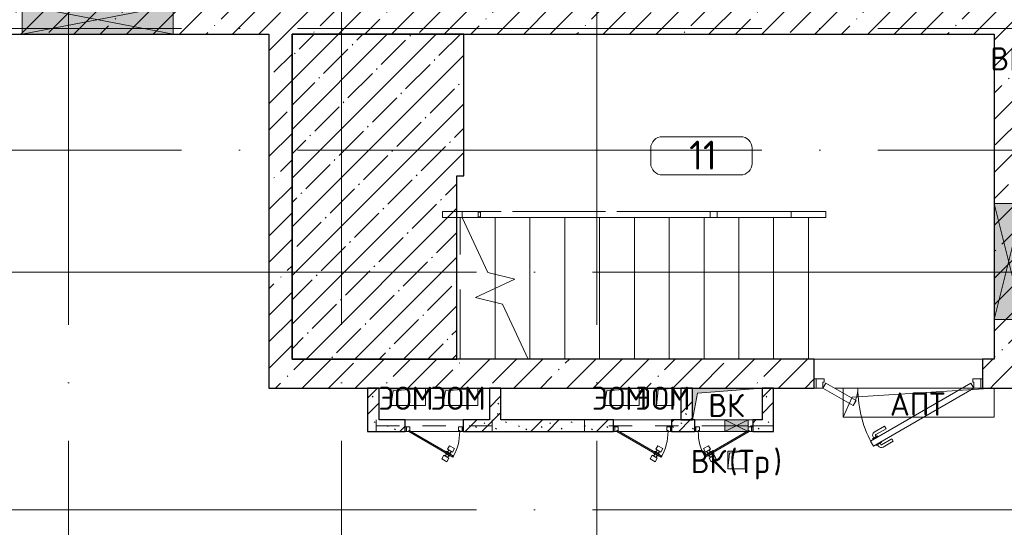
# Model space of a CAD drawing. Header units: millimetres. Extents: x -30540 to 175469, y -11730 to 122288.
# Tile 99 of 119: x 96233 to 104718, y 81500 to 85875. Entities that reach past the tile are written whole.
import ezdxf

# ---------------------------------------------------------------- set-up
doc = ezdxf.new("R2010")
doc.units = ezdxf.units.MM
for name, pattern in [('3_ Штрих_ 1 х 1 мм', [400, 200, -200]), ('ADSK_Линия сетки', [5000, 4000, -500, 0, -500]), ('ADSK_Сверху_3_', [900, 600, -300]), ('ADSK_Сверху_5_', [900, 600, -300]), ('Штриховая', [1000, 600, -400])]:
    doc.linetypes.add(name, pattern=pattern)
for name, color, linetype, lineweight in [('_Сверху_ - Линия разреза ограждения', 7, 'ADSK_Сверху_5_', 18), ('_Сверху_ - Перила', 7, 'ADSK_Сверху_5_', 18), ('A-____-NOTE-TEXT', 7, 'Continuous', 18), ('A-AREA-____-IDEN', 7, 'Continuous', 9), ('A-DOOR-____-MCUT', 7, 'Continuous', 9), ('A-DOOR-____-OTLN', 7, 'Continuous', 18), ('A-DOOR-FRAM-MCUT', 7, 'Continuous', 9), ('A-FLOR-____-MCUT', 7, 'Continuous', 40), ('A-FLOR-____-OTLN', 7, 'Continuous', 18), ('A-FLOR-____-PATT', 7, 'Continuous', 18), ('A-GENM-____-OTLN', 7, 'Continuous', 18), ('A-GLAZ-____-MCUT', 7, 'Continuous', 9), ('A-GLAZ-____-OTLN', 7, 'Continuous', 18), ('A-WALL-____-MCUT', 7, 'Continuous', 40), ('A-WALL-____-PATT', 7, 'Continuous', 40), ('I-WALL-____-MCUT', 7, 'Continuous', 40), ('I-WALL-____-OTLN', 7, 'Continuous', 18), ('M-EQPM-____-OTLN', 7, 'Continuous', 18), ('S-BEAM-____-OTLN', 7, 'Continuous', 18), ('S-GRID-____-OTLN', 7, 'Continuous', 9), ('S-STRS-____-MBND', 7, 'ADSK_Сверху_5_', 18), ('S-STRS-____-OTLN', 7, 'Continuous', 18), ('Ограждение', 7, 'Continuous', 18), ('Опоры', 7, 'Continuous', 18), ('Перила', 7, 'Continuous', 18), ('Поручни', 7, 'Continuous', 18)]:
    doc.layers.add(name, color=color, linetype=linetype, lineweight=lineweight)
doc.styles.add('GOST Common', font='GOST_Common.ttf', dxfattribs={"height": 200})
doc.styles.add('GOST Common_3', font='GOST_Common.ttf', dxfattribs={"height": 250})
pattern_1 = [(45, (0, 0), (-228.0985, 228.0985), []), (45, (228.1, 0), (-228.0985, 228.0985), [403.225, -80.645, 6.706, -73.939])]
pattern_2 = [(135, (300.56, 377.28), (-565.6854, 6e-14), [10, -790]), (135, (349.8, 474.73), (-565.6854, 6e-14), [10, -790]), (135, (423.93, 473.06), (-565.6854, 6e-14), [10, -790]), (135, (229.92, 447.9), (-565.6854, 6e-14), [10, -790]), (135, (155.08, 447.9), (-565.6854, 6e-14), [10, -790]), (135, (114.9, 369.03), (-565.6854, 6e-14), [10, -790]), (135, (132.43, 285.8), (-565.6854, 6e-14), [10, -790]), (135, (214.66, 322), (-565.6854, 6e-14), [10, -790]), (135, (198.16, 261.88), (-565.6854, 6e-14), [10, -790]), (135, (45.2, 272.9), (-565.6854, 6e-14), [10, -790]), (135, (42.32, 336.16), (-565.6854, 6e-14), [10, -790]), (135, (92.26, 192.24), (-565.6854, 6e-14), [10, -790]), (135, (7.07, 149.2), (-565.6854, 6e-14), [10, -790]), (135, (80.6, 95.1), (-565.6854, 6e-14), [10, -790]), (135, (79.53, 36.94), (-565.6854, 6e-14), [10, -790]), (135, (153.87, 74.56), (-565.6854, 6e-14), [10, -790]), (135, (228.35, 124.8), (-565.6854, 6e-14), [10, -790]), (135, (279.75, 180.4), (-565.6854, 6e-14), [10, -790]), (135, (282.9, 31.63), (-565.6854, 6e-14), [10, -790]), (135, (377.38, 53.45), (-565.6854, 6e-14), [10, -790]), (135, (352.28, 102.7), (-565.6854, 6e-14), [10, -790]), (135, (354.05, 0), (-565.6854, 6e-14), [10, -790]), (135, (553.23, 16.45), (-565.6854, 6e-14), [10, -790]), (135, (542.38, 63.45), (-565.6854, 6e-14), [10, -790]), (135, (536.58, 239.3), (-565.6854, 6e-14), [10, -790]), (135, (475.85, 203.9), (-565.6854, 6e-14), [10, -790]), (135, (475.85, 316.54), (-565.6854, 6e-14), [10, -790]), (135, (520.8, 408.7), (-565.6854, 6e-14), [10, -790]), (135, (551.1, 470.8), (-565.6854, 6e-14), [10, -790]), (135, (235.25, 537.93), (-565.6854, 6e-14), [10, -790]), (135, (407.25, 547.65), (-565.6854, 6e-14), [10, -790]), (135, (94.5, 558.6), (-565.6854, 6e-14), [10, -790]), (135, (46.4, 532.3), (-565.6854, 6e-14), [10, -790]), (135, (85.56, 465.04), (-565.6854, 6e-14), [10, -790]), (135, (355.53, 181.14), (-565.6854, 6e-14), [10, -790]), (135, (362.23, 243.6), (-565.6854, 6e-14), [10, -790]), (135, (413.45, 344.1), (-565.6854, 6e-14), [10, -790]), (135, (286.3, 273.25), (-565.6854, 6e-14), [10, -790]), (135, (423.02, 263.72), (-565.6854, 6e-14), [10, -790]), (135, (162.94, 190.2), (-565.6854, 6e-14), [10, -790]), (135, (470.25, 120.93), (-565.6854, 6e-14), [10, -790]), (135, (484.48, 9.78), (-565.6854, 6e-14), [10, -790]), (45, (0, 212.13), (-565.6854, 0), []), (45, (212.13, 0), (-565.6854, 0), []), (45, (353.55, 0), (-565.6854, 0), []), (45, (0, 353.55), (-565.6854, 0), [])]

# ---------------------------------------------------------------- blocks, each defined once
blk = doc.blocks.new('АР_Дверь двупольная - 1450х2100h_1000_300__ЛК_EIS60-4318561-01 ЭО')
at = {"layer": 'A-DOOR-____-MCUT', "color": 254, "lineweight": 15, "true_color": 0xcccccc}
for p, q in [((-650, 125), (216, 625)), ((216, 625), (241, 581.7)), ((241, 581.7), (-625, 81.7)), ((390.2, 275), (365.2, 231.7)), ((650, 125), (390.2, 275)), ((365.2, 231.7), (625, 81.7)), ((-625, 81.7), (-650, 125)), ((625, 81.7), (650, 125))]:
    blk.add_line(p, q, dxfattribs=at)
at = {"layer": 'A-DOOR-____-OTLN', "color": 254, "lineweight": 5, "true_color": 0xcccccc}
for p, q in [((43.8, 583.3), (132.6, 634.6)), ((56.3, 561.7), (145.1, 612.9)), ((190.4, 619.4), (147.1, 594.4)), ((147.1, 594.4), (151.1, 587.5)), ((157.9, 600.7), (151.9, 611.1)), ((179.5, 613.2), (173.5, 623.6)), ((194.4, 612.5), (190.4, 619.4)), ((56.3, 561.7), (43.8, 583.3)), ((106.3, 475), (195.1, 526.3)), ((180.1, 537.3), (176.1, 544.2)), ((223.4, 562.3), (180.1, 537.3)), ((190.9, 543.5), (196.9, 533.1)), ((212.5, 556), (218.6, 545.6)), ((219.4, 569.2), (223.4, 562.3)), ((106.3, 475), (118.8, 453.4)), ((118.8, 453.4), (207.6, 504.7))]:
    blk.add_line(p, q, dxfattribs=at)
for centre, radius, start, end in [((147.6, 608.6), 30, 30, 120), ((147.6, 608.6), 4.99, 30, 120), ((192.6, 530.6), 4.99, 300, 30), ((192.6, 530.6), 30, 300, 30)]:
    blk.add_arc(centre, radius, start, end, dxfattribs=at)
at = {"layer": 'A-DOOR-____-OTLN', "color": 254, "lineweight": 13, "true_color": 0xcccccc}
for centre, radius, start, end in [((-650, 125), 1000, 0, 30), ((650, 125), 300, 150, 180)]:
    blk.add_arc(centre, radius, start, end, dxfattribs=at)
at = {"layer": 'A-DOOR-FRAM-MCUT', "color": 254, "lineweight": 15, "true_color": 0xcccccc}
for p, q in [((-710, 125), (-725, 125)), ((-710, 125), (-650, 125)), ((-710, 45), (-710, 125)), ((-650, 125), (-650, 75)), ((710, 125), (650, 125)), ((650, 125), (650, 75)), ((710, 45), (710, 125)), ((710, 125), (725, 125)), ((-710, 45), (-725, 45)), ((-640, 45), (-710, 45)), ((-650, 75), (-640, 75)), ((-640, 75), (-640, 45)), ((650, 75), (640, 75)), ((640, 75), (640, 45)), ((640, 45), (710, 45)), ((710, 45), (725, 45))]:
    blk.add_line(p, q, dxfattribs=at)
blk = doc.blocks.new('АР_Отверстие прямоугольное - ОВВ-4520822-01 ЭО')
at = {"layer": 'A-GLAZ-____-OTLN', "lineweight": 13, "true_color": 0xf9f9f9}
blk.add_hatch(color=7, dxfattribs=at).paths.add_polyline_path([(-525, 125), (-525, -125), (775, -125), (775, 125)])
at = {"layer": 'A-GLAZ-____-MCUT', "color": 254, "lineweight": 15, "true_color": 0xcccccc}
for p, q in [((-525, 125), (-525, -125)), ((775, 125), (775, -125))]:
    blk.add_line(p, q, dxfattribs=at)
at = {"layer": 'A-GLAZ-____-OTLN', "color": 254, "lineweight": 5, "true_color": 0xcccccc}
for p, q in [((775, 125), (-525, -125)), ((-525, 125), (775, -125))]:
    blk.add_line(p, q, dxfattribs=at)
at = {"layer": 'A-GLAZ-____-OTLN', "color": 254, "lineweight": 13, "true_color": 0xcccccc}
for p, q in [((775, 125), (-525, 125)), ((-525, 125), (-525, -125)), ((775, -125), (775, 125)), ((-525, -125), (775, -125))]:
    blk.add_line(p, q, dxfattribs=at)
blk = doc.blocks.new('АР_Отверстие прямоугольное - ВК_К-4526024-01 ЭО')
at = {"layer": 'A-GLAZ-____-OTLN', "lineweight": 13, "true_color": 0xf9f9f9}
blk.add_hatch(color=7, dxfattribs=at).paths.add_polyline_path([(25, 50), (25, -50), (225, -50), (225, 50)])
at = {"layer": 'A-GLAZ-____-MCUT', "color": 254, "lineweight": 15, "true_color": 0xcccccc}
for p, q in [((25, 50), (25, -50)), ((225, 50), (225, -50))]:
    blk.add_line(p, q, dxfattribs=at)
at = {"layer": 'A-GLAZ-____-OTLN', "color": 254, "lineweight": 5, "true_color": 0xcccccc}
for p, q in [((225, 50), (25, -50)), ((25, 50), (225, -50))]:
    blk.add_line(p, q, dxfattribs=at)
at = {"layer": 'A-GLAZ-____-OTLN', "color": 254, "lineweight": 13, "true_color": 0xcccccc}
for p, q in [((225, 50), (25, 50)), ((25, 50), (25, -50)), ((225, -50), (225, 50)), ((25, -50), (225, -50))]:
    blk.add_line(p, q, dxfattribs=at)
blk = doc.blocks.new('АР_Дверь однопольная - 500х1300h_400__ВК_СС-4500923-01 ЭО')
at = {"layer": 'A-DOOR-____-MCUT', "color": 254, "lineweight": 15, "true_color": 0xcccccc}
for p, q in [((161.1, 270), (-220, 50)), ((-200, 50), (166.1, 261.3)), ((166.1, 261.3), (161.1, 270)), ((-220, 50), (-215, 41.3)), ((-215, 41.3), (-210, 44.2)), ((-210, 44.2), (-200, 50))]:
    blk.add_line(p, q, dxfattribs=at)
at = {"layer": 'A-DOOR-____-OTLN', "color": 254, "lineweight": 5, "true_color": 0xcccccc}
for p, q in [((109.4, 309.5), (66.1, 284.5)), ((66.1, 284.5), (83.6, 254.2)), ((83.6, 254.2), (126.9, 279.2)), ((136.9, 261.8), (93.6, 236.8)), ((104.9, 243.3), (94.9, 260.7)), ((126.9, 279.2), (109.4, 309.5)), ((125.6, 255.3), (115.6, 272.6)), ((139.4, 257.5), (136.9, 261.8)), ((93.6, 236.8), (96.1, 232.5)), ((103.6, 219.5), (101.1, 223.8)), ((146.9, 244.5), (103.6, 219.5)), ((156.9, 227.2), (113.6, 202.2)), ((113.6, 202.2), (131.1, 171.9)), ((114.9, 226), (124.9, 208.7)), ((131.1, 171.9), (174.4, 196.9)), ((135.6, 238), (145.6, 220.7)), ((144.4, 248.8), (146.9, 244.5)), ((174.4, 196.9), (156.9, 227.2))]:
    blk.add_line(p, q, dxfattribs=at)
at = {"layer": 'A-DOOR-____-OTLN', "color": 254, "lineweight": 13, "true_color": 0xcccccc}
blk.add_arc((-220, 50), 440, 360, 30, dxfattribs=at)
at = {"layer": 'A-DOOR-FRAM-MCUT', "color": 254, "lineweight": 15, "true_color": 0xcccccc}
for p, q in [((-240, 50), (-250, 50)), ((-240, 10), (-250, 10)), ((-220, 50), (-240, 50)), ((-240, 50), (-240, 10)), ((-240, 10), (-210, 10)), ((-220, 40), (-220, 50)), ((-210, 40), (-220, 40)), ((-210, 10), (-210, 40)), ((220, 40), (210, 40)), ((210, 40), (210, 10)), ((210, 10), (240, 10)), ((240, 50), (220, 50)), ((220, 50), (220, 40)), ((240, 10), (240, 50)), ((240, 50), (250, 50)), ((240, 10), (250, 10))]:
    blk.add_line(p, q, dxfattribs=at)
blk = doc.blocks.new('АР_Отверстие прямоугольное - ОВВ-4527978-01 ЭО')
at = {"layer": 'A-GLAZ-____-OTLN', "lineweight": 13, "true_color": 0xf9f9f9}
blk.add_hatch(color=7, dxfattribs=at).paths.add_polyline_path([(-375, -125), (625, -125), (625, 125), (-375, 125)])
at = {"layer": 'A-GLAZ-____-MCUT', "color": 254, "lineweight": 15, "true_color": 0xcccccc}
for p, q in [((-375, 125), (-375, -125)), ((625, 125), (625, -125))]:
    blk.add_line(p, q, dxfattribs=at)
at = {"layer": 'A-GLAZ-____-OTLN', "color": 254, "lineweight": 5, "true_color": 0xcccccc}
for p, q in [((625, 125), (-375, -125)), ((-375, 125), (625, -125))]:
    blk.add_line(p, q, dxfattribs=at)
at = {"layer": 'A-GLAZ-____-OTLN', "color": 254, "lineweight": 13, "true_color": 0xcccccc}
for p, q in [((625, 125), (-375, 125)), ((-375, 125), (-375, -125)), ((625, -125), (625, 125)), ((-375, -125), (625, -125))]:
    blk.add_line(p, q, dxfattribs=at)
blk = doc.blocks.new('Ограждение - Ограждение-3997223-01 ЭО')
at = {"layer": '_Сверху_ - Линия разреза ограждения', "color": 254, "linetype": 'ADSK_Сверху_3_', "lineweight": 13, "true_color": 0xcccccc}
for p in [(36847.3, 29070.4), (37545, 29070.4)]:
    blk.add_line(p, (34847.5, 29070.4), dxfattribs=at)
at = {"layer": 'Поручни', "color": 254, "lineweight": 13, "true_color": 0xcccccc}
for p, q in [((34847.5, 29020.4), (34847.5, 29070.4)), ((36847.3, 29020.4), (34847.5, 29020.4)), ((37545, 29020.4), (34847.5, 29020.4)), ((37545, 29070.4), (37545, 29020.4))]:
    blk.add_line(p, q, dxfattribs=at)
blk = doc.blocks.new('Тип перил - Перила_Внутренний_-4052597-01 ЭО')
at = {"layer": 'Перила', "color": 254, "lineweight": 13, "true_color": 0xcccccc}
for p, q in [((36909.5, 29070.4), (36847.3, 29070.4)), ((36847.3, 29070.4), (36847.3, 29020.4)), ((36847.3, 29020.4), (36909.5, 29020.4)), ((36909.5, 29020.4), (36909.5, 29070.4)), ((36909.5, 29070.4), (37545, 29070.4)), ((37545, 29020.4), (36909.5, 29020.4)), ((37545, 29070.4), (37545, 29020.4))]:
    blk.add_line(p, q, dxfattribs=at)
blk = doc.blocks.new('Тип перил - Перила_Внутренний_-V89-01 ЭО')
at = {"layer": '_Сверху_ - Перила', "color": 254, "linetype": 'ADSK_Сверху_3_', "lineweight": 13, "true_color": 0xcccccc}
for p, q in [((34847.5, 29020.4), (34847.5, 29070.4)), ((37545, 29070.4), (34847.5, 29070.4)), ((37545, 29020.4), (34847.5, 29020.4)), ((37545, 29020.4), (37545, 29070.4))]:
    blk.add_line(p, q, dxfattribs=at)
blk = doc.blocks.new('PRJ_Опора_Прямоугольная_КТорцу_1эт - PRJ_Опора_Прямоугольная_КТорцу_1эт-V90-01 ЭО')
at = {"layer": 'Опоры', "color": 254, "lineweight": 13, "true_color": 0xcccccc}
for p, q in [((0, 20), (-20, 20)), ((-20, 20), (-20, -20)), ((-20, -20), (0, -20))]:
    blk.add_line(p, q, dxfattribs=at)
blk = doc.blocks.new('Ограждение - Ограждение-4052674-01 ЭО')
at = {"layer": '_Сверху_ - Линия разреза ограждения', "color": 254, "linetype": 'ADSK_Сверху_3_', "lineweight": 13, "true_color": 0xcccccc}
for p, q in [((34542.5, 29020.4), (34542.5, 29070.4)), ((34710.6, 29070.4), (34542.5, 29070.4)), ((34542.5, 29020.4), (34542.5, 29070.4)), ((34710.6, 29070.4), (34542.5, 29070.4)), ((34710.6, 29020.4), (34542.5, 29020.4)), ((34710.6, 29020.4), (34542.5, 29020.4))]:
    blk.add_line(p, q, dxfattribs=at)
at = {"layer": 'Поручни', "color": 254, "lineweight": 13, "true_color": 0xcccccc}
for p, q in [((34710.6, 29070.4), (34710.6, 29020.4)), ((34710.6, 29070.4), (34710.6, 29020.4)), ((34847.5, 29070.4), (34710.6, 29070.4)), ((34847.5, 29020.4), (34710.6, 29020.4)), ((34847.5, 29070.4), (34847.5, 29020.4))]:
    blk.add_line(p, q, dxfattribs=at)
blk = doc.blocks.new('Ограждение - Ограждение-4052812-01 ЭО')
at = {"layer": 'Поручни', "color": 254, "lineweight": 13, "true_color": 0xcccccc}
for p, q in [((37545, 29020.4), (37545, 29070.4)), ((37845, 29070.4), (37545, 29070.4)), ((37845, 29020.4), (37545, 29020.4)), ((37845, 29070.4), (37845, 29020.4))]:
    blk.add_line(p, q, dxfattribs=at)
blk = doc.blocks.new('АР_Дверь однопольная - 500х1300h_400__ЭОМ_СС_EI60-V91-01 ЭО')
at = {"layer": 'A-DOOR-____-MCUT', "color": 254, "lineweight": 15, "true_color": 0xcccccc}
for p, q in [((-161.1, 270), (-166.1, 261.3)), ((-166.1, 261.3), (215, 41.3)), ((220, 50), (-161.1, 270)), ((215, 41.3), (220, 50))]:
    blk.add_line(p, q, dxfattribs=at)
at = {"layer": 'A-DOOR-____-OTLN', "color": 254, "lineweight": 5, "true_color": 0xcccccc}
for p, q in [((-139.4, 257.5), (-136.9, 261.8)), ((-136.9, 261.8), (-93.6, 236.8)), ((-126.9, 279.2), (-109.4, 309.5)), ((-83.6, 254.2), (-126.9, 279.2)), ((-125.6, 255.3), (-115.6, 272.6)), ((-109.4, 309.5), (-66.1, 284.5)), ((-104.9, 243.3), (-94.9, 260.7)), ((-66.1, 284.5), (-83.6, 254.2)), ((-174.4, 196.9), (-156.9, 227.2)), ((-131.1, 171.9), (-174.4, 196.9)), ((-156.9, 227.2), (-113.6, 202.2)), ((-144.4, 248.8), (-146.9, 244.5)), ((-146.9, 244.5), (-103.6, 219.5)), ((-135.6, 238), (-145.6, 220.7)), ((-113.6, 202.2), (-131.1, 171.9)), ((-114.9, 226), (-124.9, 208.7)), ((-103.6, 219.5), (-101.1, 223.8)), ((-93.6, 236.8), (-96.1, 232.5))]:
    blk.add_line(p, q, dxfattribs=at)
at = {"layer": 'A-DOOR-____-OTLN', "color": 254, "lineweight": 13, "true_color": 0xcccccc}
blk.add_arc((220, 50), 440, 150, 180, dxfattribs=at)
at = {"layer": 'A-DOOR-FRAM-MCUT', "color": 254, "lineweight": 15, "true_color": 0xcccccc}
for p, q in [((-240, 50), (-250, 50)), ((-240, 10), (-250, 10)), ((-220, 50), (-240, 50)), ((-240, 50), (-240, 10)), ((-240, 10), (-210, 10)), ((-220, 40), (-220, 50)), ((-210, 40), (-220, 40)), ((-210, 10), (-210, 40)), ((220, 40), (210, 40)), ((210, 40), (210, 10)), ((210, 10), (240, 10)), ((240, 50), (220, 50)), ((220, 50), (220, 40)), ((240, 10), (240, 50)), ((240, 50), (250, 50)), ((240, 10), (250, 10))]:
    blk.add_line(p, q, dxfattribs=at)
blk = doc.blocks.new('АР_Дверь однопольная - 500х1300h_400__ВК_СС-4505114-01 ЭО')
at = {"layer": 'A-DOOR-____-MCUT', "color": 254, "lineweight": 15, "true_color": 0xcccccc}
for p, q in [((-161.1, 270), (-166.1, 261.3)), ((-166.1, 261.3), (215, 41.3)), ((220, 50), (-161.1, 270)), ((215, 41.3), (220, 50))]:
    blk.add_line(p, q, dxfattribs=at)
at = {"layer": 'A-DOOR-____-OTLN', "color": 254, "lineweight": 5, "true_color": 0xcccccc}
for p, q in [((-139.4, 257.5), (-136.9, 261.8)), ((-136.9, 261.8), (-93.6, 236.8)), ((-126.9, 279.2), (-109.4, 309.5)), ((-83.6, 254.2), (-126.9, 279.2)), ((-125.6, 255.3), (-115.6, 272.6)), ((-109.4, 309.5), (-66.1, 284.5)), ((-104.9, 243.3), (-94.9, 260.7)), ((-66.1, 284.5), (-83.6, 254.2)), ((-174.4, 196.9), (-156.9, 227.2)), ((-131.1, 171.9), (-174.4, 196.9)), ((-156.9, 227.2), (-113.6, 202.2)), ((-144.4, 248.8), (-146.9, 244.5)), ((-146.9, 244.5), (-103.6, 219.5)), ((-135.6, 238), (-145.6, 220.7)), ((-113.6, 202.2), (-131.1, 171.9)), ((-114.9, 226), (-124.9, 208.7)), ((-103.6, 219.5), (-101.1, 223.8)), ((-93.6, 236.8), (-96.1, 232.5))]:
    blk.add_line(p, q, dxfattribs=at)
at = {"layer": 'A-DOOR-____-OTLN', "color": 254, "lineweight": 13, "true_color": 0xcccccc}
blk.add_arc((220, 50), 440, 150, 180, dxfattribs=at)
at = {"layer": 'A-DOOR-FRAM-MCUT', "color": 254, "lineweight": 15, "true_color": 0xcccccc}
for p, q in [((-240, 50), (-250, 50)), ((-240, 10), (-250, 10)), ((-220, 50), (-240, 50)), ((-240, 50), (-240, 10)), ((-240, 10), (-210, 10)), ((-220, 40), (-220, 50)), ((-210, 40), (-220, 40)), ((-210, 10), (-210, 40)), ((220, 40), (210, 40)), ((210, 40), (210, 10)), ((210, 10), (240, 10)), ((240, 50), (220, 50)), ((220, 50), (220, 40)), ((240, 10), (240, 50)), ((240, 50), (250, 50)), ((240, 10), (250, 10))]:
    blk.add_line(p, q, dxfattribs=at)
blk = doc.blocks.new('АР_Перемычка - 100_Ар_10x2_250-250-V94-01 ЭО')
at = {"layer": 'S-BEAM-____-OTLN', "color": 254, "linetype": '3_ Штрих_ 1 х 1 мм', "lineweight": 15, "true_color": 0xdcdcdc}
for p, q in [((-500, 50), (-500, -50)), ((500, 50), (500, -50)), ((-500, 0), (500, 0))]:
    blk.add_line(p, q, dxfattribs=at)
blk = doc.blocks.new('АР_Перемычка - 100_Уx1_75x5__880-250-4580856-01 ЭО')
at = {"layer": 'S-BEAM-____-OTLN', "color": 254, "linetype": '3_ Штрих_ 1 х 1 мм', "lineweight": 15, "true_color": 0xdcdcdc}
for p, q in [((-1130, 50), (-1130, -50)), ((500, 50), (500, -50)), ((-1130, 0), (-910, 0)), ((-910, 0), (-710, 0)), ((-710, 0), (500, 0))]:
    blk.add_line(p, q, dxfattribs=at)
blk = doc.blocks.new('АР_Канал вертикальный прямоугольный - АПТ-4289255-01 ЭО')
at = {"layer": 'A-GENM-____-OTLN', "color": 253, "lineweight": 13, "true_color": 0xaaaaaa}
for p, q in [((-650, -125), (-650, 125)), ((-650, 125), (650, 125))]:
    blk.add_line(p, q, dxfattribs=at)
at = {"layer": 'M-EQPM-____-OTLN', "color": 253, "lineweight": 13, "true_color": 0xaaaaaa}
for p, q in [((-650, -125), (-650, 125)), ((-650, 125), (650, 125)), ((-572.5, 47.5), (650, 125)), ((650, 125), (650, -125)), ((-650, -125), (-572.5, 47.5)), ((650, -125), (-650, -125))]:
    blk.add_line(p, q, dxfattribs=at)
blk = doc.blocks.new('АР_Канал вертикальный прямоугольный - ВК_Тр_-2674209-01 ЭО')
at = {"layer": 'M-EQPM-____-OTLN', "lineweight": 13, "true_color": 0xe2e2e2}
blk.add_hatch(color=254, dxfattribs=at).paths.add_polyline_path([(-75, -75), (-60, 60), (75, 75), (-75, 75), (-75, 70.3)])
at = {"layer": 'M-EQPM-____-OTLN', "color": 253, "lineweight": 13, "true_color": 0xaaaaaa}
for p, q in [((75, 75), (-75, 75)), ((-75, 75), (-75, -75)), ((75, 75), (-75, 75)), ((-75, 75), (-75, -75)), ((-75, -75), (-75, 75)), ((-75, 75), (75, 75)), ((-75, -75), (-60, 60)), ((-75, -75), (-60, 60)), ((-60, 60), (75, 75)), ((-60, 60), (75, 75)), ((75, -75), (75, 75)), ((75, 75), (75, -75)), ((-75, -75), (75, -75)), ((75, -75), (-75, -75))]:
    blk.add_line(p, q, dxfattribs=at)
blk = doc.blocks.new('АР_Канал вертикальный прямоугольный - ЭОМ-3567079-01 ЭО')
at = {"layer": 'M-EQPM-____-OTLN', "lineweight": 13, "true_color": 0xe2e2e2}
blk.add_hatch(color=254, dxfattribs=at).paths.add_polyline_path([(-150, -75), (-127.5, 52.5), (150, 75), (-150, 75)])
at = {"layer": 'M-EQPM-____-OTLN', "color": 253, "lineweight": 13, "true_color": 0xaaaaaa}
for p, q in [((150, 75), (-150, 75)), ((-150, 75), (-150, -75)), ((150, 75), (-150, 75)), ((-150, 75), (-150, -75)), ((-150, -75), (-150, 75)), ((-150, 75), (150, 75)), ((-150, -75), (-127.5, 52.5)), ((-150, -75), (-127.5, 52.5)), ((-127.5, 52.5), (150, 75)), ((-127.5, 52.5), (150, 75)), ((150, -75), (150, 75)), ((150, 75), (150, -75)), ((-150, -75), (150, -75)), ((150, -75), (-150, -75))]:
    blk.add_line(p, q, dxfattribs=at)
blk = doc.blocks.new('АР_Канал вертикальный прямоугольный - ЭОМ-3567080-01 ЭО')
at = {"layer": 'M-EQPM-____-OTLN', "lineweight": 13, "true_color": 0xe2e2e2}
blk.add_hatch(color=254, dxfattribs=at).paths.add_polyline_path([(-75, -75), (-60, 60), (75, 75), (-75, 75)])
at = {"layer": 'M-EQPM-____-OTLN', "color": 253, "lineweight": 13, "true_color": 0xaaaaaa}
for p, q in [((75, 75), (-75, 75)), ((-75, 75), (-75, -75)), ((75, 75), (-75, 75)), ((-75, 75), (-75, -75)), ((-75, -75), (-75, 75)), ((-75, 75), (75, 75)), ((-75, -75), (-60, 60)), ((-75, -75), (-60, 60)), ((-60, 60), (75, 75)), ((-60, 60), (75, 75)), ((75, -75), (75, 75)), ((75, 75), (75, -75)), ((-75, -75), (75, -75)), ((75, -75), (-75, -75))]:
    blk.add_line(p, q, dxfattribs=at)
blk = doc.blocks.new('АР_Канал вертикальный прямоугольный - ВК-3567058-01 ЭО')
at = {"layer": 'M-EQPM-____-OTLN', "lineweight": 13, "true_color": 0xe2e2e2}
blk.add_hatch(color=254, dxfattribs=at).paths.add_polyline_path([(-300, -137.5), (-256.25, 93.75), (300, 137.5), (-300, 137.5)])
at = {"layer": 'M-EQPM-____-OTLN', "color": 253, "lineweight": 13, "true_color": 0xaaaaaa}
for p, q in [((300, 137.5), (-300, 137.5)), ((-300, 137.5), (-300, -137.5)), ((300, 137.5), (-300, 137.5)), ((-300, 137.5), (-300, -137.5)), ((-300, -137.5), (-300, 137.5)), ((-300, 137.5), (300, 137.5)), ((-300, -137.5), (-256.25, 93.75)), ((-300, -137.5), (-256.25, 93.75)), ((-256.25, 93.75), (300, 137.5)), ((-256.25, 93.75), (300, 137.5)), ((300, -137.5), (300, 137.5)), ((300, 137.5), (300, -137.5)), ((-300, -137.5), (300, -137.5)), ((300, -137.5), (-300, -137.5))]:
    blk.add_line(p, q, dxfattribs=at)
blk = doc.blocks.new('Наметкина 10_РД_АР_К3_отсоединено_rvt-1-01 ЭО')
at = {"layer": 'A-FLOR-____-PATT', "lineweight": 5, "true_color": 0xcccccc}
h = blk.add_hatch(dxfattribs=at)
h.set_pattern_fill('FP_54', color=254, style=0, pattern_type=2)
h.set_pattern_definition([(45, (0, 0), (-210.0107, 210.0107), [297, -49.5, 9.9, -49.5]), (45, (0, 209.88), (-210.0107, 210.0107), [])])
h.paths.add_polyline_path([(98580.3, 82950), (100000.3, 82950), (100000.3, 84530), (100060.3, 84530), (100060.3, 85750), (98580.3, 85750), (98580.3, 85175.3)])
at = {"layer": 'A-WALL-____-PATT', "lineweight": 5, "true_color": 0xcccccc}
h = blk.add_hatch(dxfattribs=at)
h.set_pattern_fill('FP_27', color=254, style=0, pattern_type=2)
h.set_pattern_definition(pattern_1)
h.paths.add_polyline_path([(92072.8, 85750), (107255.3, 85750), (107255.3, 86000), (88680.3, 86000), (88680.3, 85750), (92030.3, 85750)])
h = blk.add_hatch(dxfattribs=at)
h.set_pattern_fill('FP_27', color=254, style=0, pattern_type=2)
h.set_pattern_definition(pattern_1)
h.paths.add_polyline_path([(98580.3, 82950), (98580.3, 85750), (98380.3, 85750), (98380.3, 82950)])
h = blk.add_hatch(dxfattribs=at)
h.set_pattern_fill('FP_27', color=254, style=0, pattern_type=2)
h.set_pattern_definition(pattern_1)
h.paths.add_polyline_path([(104880.3, 82700), (104880.3, 85750), (104630.3, 85750), (104630.3, 82700)])
h = blk.add_hatch(dxfattribs=at)
h.set_pattern_fill('FP_27', color=254, style=0, pattern_type=2)
h.set_pattern_definition(pattern_1)
h.paths.add_polyline_path([(101570.3, 82700), (103080.3, 82700), (103080.3, 82950), (98380.3, 82950), (98380.3, 82700), (101292.8, 82700)])
h.paths.add_polyline_path([(104630.3, 82700), (104630.3, 82950), (104530.3, 82950), (104530.3, 82700)])
h = blk.add_hatch(dxfattribs=at)
h.set_pattern_fill('FP_51', color=254, style=0, pattern_type=2)
h.set_pattern_definition(pattern_2)
h.paths.add_polyline_path([(99330.3, 82325), (99330.3, 82700), (99230.3, 82700), (99230.3, 82325)])
h = blk.add_hatch(dxfattribs=at)
h.set_pattern_fill('FP_51', color=254, style=0, pattern_type=2)
h.set_pattern_definition(pattern_2)
h.paths.add_polyline_path([(100380.3, 82325), (100380.3, 82700), (100280.3, 82700), (100280.3, 82325)])
h = blk.add_hatch(dxfattribs=at)
h.set_pattern_fill('FP_51', color=254, style=0, pattern_type=2)
h.set_pattern_definition(pattern_2)
h.paths.add_polyline_path([(102030.3, 82425), (102030.3, 82700), (101930.3, 82700), (101930.3, 82425)])
h = blk.add_hatch(dxfattribs=at)
h.set_pattern_fill('FP_51', color=254, style=0, pattern_type=2)
h.set_pattern_definition(pattern_2)
h.paths.add_polyline_path([(102730.3, 82325), (102730.3, 82700), (102630.3, 82700), (102630.3, 82325)])
h = blk.add_hatch(dxfattribs=at)
h.set_pattern_fill('FP_51', color=254, style=0, pattern_type=2)
h.set_pattern_definition(pattern_2)
h.paths.add_polyline_path([(100055.3, 82325), (100280.3, 82325), (100280.3, 82425), (100055.3, 82425)])
h.paths.add_polyline_path([(99330.3, 82325), (99555.3, 82325), (99555.3, 82425), (99330.3, 82425)])
h = blk.add_hatch(dxfattribs=at)
h.set_pattern_fill('FP_51', color=254, style=0, pattern_type=2)
h.set_pattern_definition(pattern_2)
h.paths.add_polyline_path([(102630.3, 82325), (102630.3, 82425), (102550.3, 82425), (102550.3, 82325)])
h.paths.add_polyline_path([(101350.3, 82325), (101350.3, 82425), (100380.3, 82425), (100380.3, 82325), (101084.1, 82325)])
h.paths.add_polyline_path([(102050.3, 82325), (102050.3, 82425), (101850.3, 82425), (101850.3, 82325), (102030.3, 82325)])
at = {"layer": 'A-FLOR-____-MCUT', "color": 254, "lineweight": 30, "true_color": 0xcccccc}
for p, q in [((100060.3, 85750), (98580.3, 85750)), ((98580.3, 85750), (98580.3, 82950)), ((100060.3, 84530), (100060.3, 85750)), ((100000.3, 82950), (100000.3, 84530)), ((100000.3, 84530), (100060.3, 84530)), ((98580.3, 82950), (100000.3, 82950))]:
    blk.add_line(p, q, dxfattribs=at)
at = {"layer": 'A-FLOR-____-OTLN', "color": 254, "lineweight": 13, "true_color": 0xcccccc}
for p, q in [((103080.3, 82950), (104530.3, 82950)), ((103095.3, 82700), (103080.3, 82700)), ((104355.3, 82700), (103255.3, 82700)), ((104530.3, 82700), (104515.3, 82700))]:
    blk.add_line(p, q, dxfattribs=at)
at = {"layer": 'A-WALL-____-MCUT', "color": 254, "lineweight": 30, "true_color": 0xcccccc}
for p, q in [((95580.3, 85750), (96255.3, 85750)), ((96255.3, 85750), (97555.3, 85750)), ((97555.3, 85750), (98380.3, 85750)), ((98380.3, 85750), (98380.3, 82950)), ((98580.3, 85750), (104630.3, 85750)), ((98580.3, 82950), (98580.3, 85750)), ((104630.3, 85750), (104630.3, 84290)), ((104630.3, 84290), (104630.3, 83290)), ((104630.3, 83290), (104630.3, 82950)), ((98380.3, 82950), (98380.3, 82700)), ((103080.3, 82950), (98580.3, 82950)), ((103080.3, 82700), (103080.3, 82950)), ((104630.3, 82950), (104530.3, 82950)), ((104530.3, 82950), (104530.3, 82700)), ((98380.3, 82700), (103080.3, 82700)), ((104530.3, 82700), (104630.3, 82700)), ((104630.3, 82700), (104880.3, 82700))]:
    blk.add_line(p, q, dxfattribs=at)
at = {"layer": 'I-WALL-____-MCUT', "color": 254, "lineweight": 30, "true_color": 0xcccccc}
for p, q in [((99230.3, 82700), (99230.3, 82325)), ((99330.3, 82700), (99230.3, 82700)), ((99330.3, 82425), (99330.3, 82700)), ((100280.3, 82700), (100280.3, 82425)), ((100380.3, 82700), (100280.3, 82700)), ((100380.3, 82425), (100380.3, 82700)), ((101930.3, 82700), (101930.3, 82425)), ((102030.3, 82700), (101930.3, 82700)), ((102030.3, 82425), (102030.3, 82700)), ((102630.3, 82700), (102630.3, 82425)), ((102730.3, 82700), (102630.3, 82700)), ((102730.3, 82325), (102730.3, 82700)), ((99555.3, 82425), (99330.3, 82425)), ((99555.3, 82325), (99555.3, 82425)), ((100280.3, 82425), (100055.3, 82425)), ((100055.3, 82425), (100055.3, 82325)), ((101350.3, 82425), (100380.3, 82425)), ((101350.3, 82325), (101350.3, 82425)), ((102050.3, 82425), (101850.3, 82425)), ((101850.3, 82425), (101850.3, 82325)), ((101930.3, 82425), (102030.3, 82425)), ((102050.3, 82325), (102050.3, 82425)), ((102630.3, 82425), (102550.3, 82425)), ((102550.3, 82425), (102550.3, 82325)), ((99230.3, 82325), (99330.3, 82325)), ((99330.3, 82325), (99555.3, 82325)), ((100055.3, 82325), (100280.3, 82325)), ((100280.3, 82325), (100380.3, 82325)), ((100380.3, 82325), (101350.3, 82325)), ((101850.3, 82325), (102050.3, 82325)), ((102550.3, 82325), (102630.3, 82325)), ((102630.3, 82325), (102730.3, 82325))]:
    blk.add_line(p, q, dxfattribs=at)
at = {"layer": 'I-WALL-____-OTLN', "color": 254, "lineweight": 13, "true_color": 0xcccccc}
for p, q in [((99555.3, 82425), (100055.3, 82425)), ((101350.3, 82425), (101850.3, 82425)), ((102050.3, 82425), (102310.3, 82425)), ((102310.3, 82425), (102510.3, 82425)), ((102510.3, 82425), (102550.3, 82425)), ((99565.3, 82325), (99555.3, 82325)), ((100025.3, 82325), (99605.3, 82325)), ((100055.3, 82325), (100045.3, 82325)), ((101360.3, 82325), (101350.3, 82325)), ((101820.3, 82325), (101400.3, 82325)), ((101850.3, 82325), (101840.3, 82325)), ((102060.3, 82325), (102050.3, 82325)), ((102310.3, 82325), (102080.3, 82325)), ((102500.3, 82325), (102310.3, 82325)), ((102550.3, 82325), (102540.3, 82325))]:
    blk.add_line(p, q, dxfattribs=at)
at = {"layer": 'S-STRS-____-MBND', "color": 254, "linetype": 'ADSK_Сверху_3_', "lineweight": 13, "true_color": 0xcccccc}
for p, q in [((100030.3, 82950), (100030.3, 84170)), ((100045.8, 84170), (100030.3, 84170)), ((100330.3, 83560), (100330.3, 83680.5)), ((100330.3, 83560), (100330.3, 83680.5)), ((100330.3, 82950), (100330.3, 83439.5)), ((100330.3, 82950), (100330.3, 83439.5)), ((100212.1, 82950), (100030.3, 82950))]:
    blk.add_line(p, q, dxfattribs=at)
at = {"layer": 'S-STRS-____-MBND', "color": 254, "linetype": 'Continuous', "lineweight": 13, "true_color": 0xcccccc}
for p, q in [((100045.8, 84170), (100266.9, 83696)), ((100266.9, 83696), (100500.2, 83639.2)), ((100500.2, 83639.2), (100160.4, 83480.8)), ((100160.4, 83480.8), (100393.7, 83424.1)), ((100393.7, 83424.1), (100614.7, 82950))]:
    blk.add_line(p, q, dxfattribs=at)
at = {"layer": 'S-STRS-____-OTLN', "color": 254, "lineweight": 13, "true_color": 0xcccccc}
for p, q in [((100330.3, 84170), (100045.8, 84170)), ((100630.3, 84170), (100330.3, 84170)), ((100330.3, 83680.5), (100330.3, 84170)), ((100930.3, 84170), (100630.3, 84170)), ((100630.3, 82950), (100630.3, 84170)), ((101230.3, 84170), (100930.3, 84170)), ((100930.3, 82950), (100930.3, 84170)), ((101530.3, 84170), (101230.3, 84170)), ((101230.3, 82950), (101230.3, 84170)), ((101830.3, 84170), (101530.3, 84170)), ((101530.3, 82950), (101530.3, 84170)), ((102130.3, 84170), (101830.3, 84170)), ((101830.3, 82950), (101830.3, 84170)), ((102430.3, 84170), (102130.3, 84170)), ((102130.3, 82950), (102130.3, 84170)), ((102730.3, 84170), (102430.3, 84170)), ((102430.3, 82950), (102430.3, 84170)), ((103030.3, 84170), (102730.3, 84170)), ((102730.3, 82950), (102730.3, 84170)), ((103030.3, 82950), (103030.3, 84170)), ((100330.3, 83439.5), (100330.3, 83560))]:
    blk.add_line(p, q, dxfattribs=at)
at = {"layer": 'S-STRS-____-OTLN', "color": 254, "linetype": 'Штриховая', "lineweight": 13, "true_color": 0xcccccc}
for p, q in [((100330.3, 83680.5), (100330.3, 84170)), ((100630.3, 82950), (100630.3, 84170)), ((100930.3, 82950), (100930.3, 84170)), ((101230.3, 82950), (101230.3, 84170)), ((101530.3, 82950), (101530.3, 84170)), ((101830.3, 82950), (101830.3, 84170)), ((102130.3, 82950), (102130.3, 84170)), ((102430.3, 82950), (102430.3, 84170)), ((102730.3, 82950), (102730.3, 84170)), ((103030.3, 82950), (103030.3, 84170)), ((100330.3, 83439.5), (100330.3, 83560))]:
    blk.add_line(p, q, dxfattribs=at)
at = {"layer": 'A-DOOR-____-OTLN', "color": 254, "lineweight": 13, "true_color": 0xcccccc, "rotation": 180}
for name, p in [('АР_Дверь двупольная - 1450х2100h_1000_300__ЛК_EIS60-4318561-01 ЭО', (103805.3, 82825)), ('АР_Дверь однопольная - 500х1300h_400__ЭОМ_СС_EI60-V91-01 ЭО', (99805.3, 82375)), ('АР_Дверь однопольная - 500х1300h_400__ВК_СС-4505114-01 ЭО', (101600.3, 82375)), ('АР_Дверь однопольная - 500х1300h_400__ВК_СС-4500923-01 ЭО', (102300.3, 82375))]:
    blk.add_blockref(name, p, dxfattribs=at)
at = {"layer": 'A-GLAZ-____-OTLN', "color": 254, "lineweight": 13, "true_color": 0xcccccc}
for name, p, rotation in [('АР_Отверстие прямоугольное - ОВВ-4520822-01 ЭО', (97030.3, 85875), 180), ('АР_Отверстие прямоугольное - ОВВ-4527978-01 ЭО', (104755.3, 83665), 90), ('АР_Отверстие прямоугольное - ВК_К-4526024-01 ЭО', (102535.3, 82375), 180)]:
    blk.add_blockref(name, p, dxfattribs=dict(at, rotation=rotation))
at = {"layer": 'M-EQPM-____-OTLN', "color": 253, "lineweight": 5, "true_color": 0xaaaaaa}
for name, p in [('АР_Канал вертикальный прямоугольный - ЭОМ-3567079-01 ЭО', (99580.3, 82625)), ('АР_Канал вертикальный прямоугольный - ЭОМ-3567079-01 ЭО', (100030.3, 82625)), ('АР_Канал вертикальный прямоугольный - ЭОМ-3567079-01 ЭО', (101420.3, 82625)), ('АР_Канал вертикальный прямоугольный - ЭОМ-3567080-01 ЭО', (101795.3, 82625)), ('АР_Канал вертикальный прямоугольный - ВК-3567058-01 ЭО', (102330.3, 82562.5)), ('АР_Канал вертикальный прямоугольный - АПТ-4289255-01 ЭО', (103980.3, 82575)), ('АР_Канал вертикальный прямоугольный - ВК_Тр_-2674209-01 ЭО', (102410.3, 82080))]:
    blk.add_blockref(name, p, dxfattribs=at)
at = {"layer": 'S-BEAM-____-OTLN', "color": 254, "lineweight": 13, "true_color": 0xcccccc, "rotation": 180}
for name, p in [('АР_Перемычка - 100_Ар_10x2_250-250-V94-01 ЭО', (99805.3, 82375)), ('АР_Перемычка - 100_Уx1_75x5__880-250-4580856-01 ЭО', (101600.3, 82375))]:
    blk.add_blockref(name, p, dxfattribs=at)
at = {"layer": 'Ограждение', "color": 254, "lineweight": 13, "true_color": 0xcccccc}
for name in ['Ограждение - Ограждение-4052674-01 ЭО', 'Ограждение - Ограждение-3997223-01 ЭО', 'Ограждение - Ограждение-4052812-01 ЭО']:
    blk.add_blockref(name, (65335.3, 55150), dxfattribs=at)
at = {"layer": 'Опоры', "color": 254, "lineweight": 13, "true_color": 0xcccccc, "rotation": 180}
blk.add_blockref('PRJ_Опора_Прямоугольная_КТорцу_1эт - PRJ_Опора_Прямоугольная_КТорцу_1эт-V90-01 ЭО', (100182.8, 84195.4), dxfattribs=at)
at = {"layer": 'Перила', "color": 254, "lineweight": 13, "true_color": 0xcccccc}
for name in ['Тип перил - Перила_Внутренний_-V89-01 ЭО', 'Тип перил - Перила_Внутренний_-4052597-01 ЭО']:
    blk.add_blockref(name, (65335.3, 55150), dxfattribs=at)
at = {"layer": 'A-____-NOTE-TEXT', "color": 253, "lineweight": 5, "true_color": 0xaaaaaa, "char_height": 200, "attachment_point": 1, "style": 'GOST Common'}
for s, insert, width in [('ВК', (104598.1, 85637.2), 400.844), ('ЭОМ', (99325.1, 82712.2), 625.316), ('ЭОМ', (99775.1, 82712.2), 625.316), ('ЭОМ', (101165.1, 82712.2), 625.316), ('ЭОМ', (101540.1, 82712.2), 625.316), ('ВК', (102168.1, 82649.7), 400.844), ('АПТ', (103732.1, 82662.2), 609.282), ('ВК', (102016.1, 82167.2), 400.844), ('\\fGOST Common|b0|i0|c204|p34|;(', (102346.8, 82167.2), 96.203), ('Тр', (102426.2, 82167.2), 368.776), ('\\fGOST Common|b0|i0|c204|p34|;)', (102730.5, 82167.2), 96.203)]:
    blk.add_mtext(s, dxfattribs=dict(at, insert=insert, width=width))
blk = doc.blocks.new('Марка помещения 2 - Марка помещения 2-1605974-01 ЭО')
at = {"layer": 'A-AREA-____-IDEN', "color": 253, "true_color": 0xaaaaaa}
for p, q in [((-1.797, 0.841), (1.569, 0.841)), ((-2.297, -0.309), (-2.297, 0.341)), ((2.069, 0.341), (2.069, -0.309)), ((1.569, -0.809), (-1.797, -0.809))]:
    blk.add_line(p, q, dxfattribs=at)
for centre, start, end in [((-1.797, 0.341), 90, 180), ((1.569, 0.341), 0, 90), ((-1.797, -0.309), 180, 270), ((1.569, -0.309), 270, 360)]:
    blk.add_arc(centre, 0.5, start, end, dxfattribs=at)

msp = doc.modelspace()

# ---------------------------------------------------------------- linework, layer by layer
at = {"layer": 'S-GRID-____-OTLN', "color": 253, "linetype": 'ADSK_Линия сетки', "true_color": 0xaaaaaa}
for p, q in [((101205.3, 53245.6), (101205.3, 100101.1)), ((96655.3, 53245.6), (96655.3, 97561.1)), ((99005.3, 53245.6), (99005.3, 97561.1)), ((132629, 85800), (62296.8, 85800)), ((132629, 84750), (62296.8, 84750)), ((135169, 83700), (62296.8, 83700)), ((135169, 81650), (62296.8, 81650))]:
    msp.add_line(p, q, dxfattribs=at)

# ---------------------------------------------------------------- block references
at = {"lineweight": 5}
msp.add_blockref('Наметкина 10_РД_АР_К3_отсоединено_rvt-1-01 ЭО', (0, 0), dxfattribs=at)
at = {"layer": 'A-AREA-____-IDEN', "color": 253, "true_color": 0xaaaaaa, "xscale": 199.9999999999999, "yscale": 199.9999999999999, "zscale": 199.9999999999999}
msp.add_blockref('Марка помещения 2 - Марка помещения 2-1605974-01 ЭО', (102130.7, 84698.5), dxfattribs=at)

# ---------------------------------------------------------------- texts
at = {"layer": 'A-AREA-____-IDEN', "color": 253, "true_color": 0xaaaaaa, "insert": (102002.2, 84832.3), "char_height": 250, "width": 320.675, "attachment_point": 1, "style": 'GOST Common_3'}
msp.add_mtext('11', dxfattribs=at)

doc.saveas('drawing.dxf')
